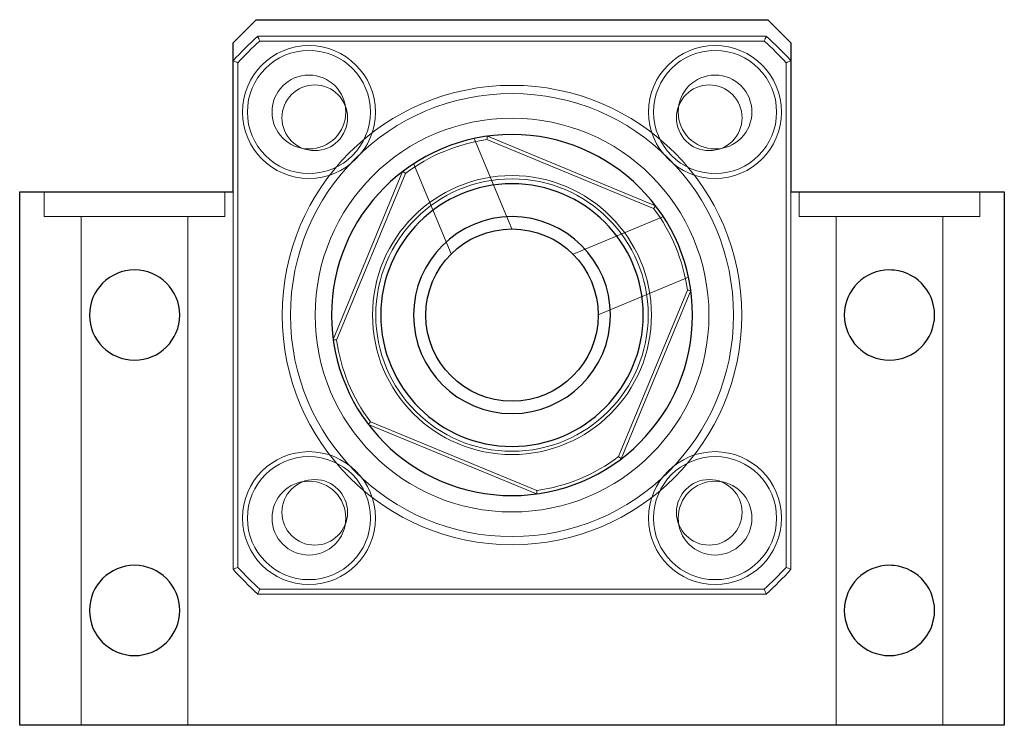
# Model space of a CAD drawing. Header units: millimetres. Extents: x 5894 to 6102, y 6811 to 7011.
# Tile 1 of 4: x 5894 to 5954, y 6890 to 6933. Entities that reach past the tile are written whole.
import ezdxf
from ezdxf.lldxf.tags import DXFTag

# ---------------------------------------------------------------- set-up
doc = ezdxf.new("R2010")
doc.units = ezdxf.units.MM
doc.layers.add('1', color=7, linetype='CONTINUOUS', true_color=0xffffff)
tags = doc.linetypes.add('DASHED', pattern=[25.72, 12.86, -12.86]).pattern_tags.tags
tags[6:7] = [DXFTag(74, 4), DXFTag(75, 0), DXFTag(340, '0'), DXFTag(46, 0.0), DXFTag(50, 0.0), DXFTag(44, 0.0), DXFTag(45, 0.0)]
tags[4:5] = [DXFTag(74, 4), DXFTag(75, 0), DXFTag(340, '0'), DXFTag(46, 0.0), DXFTag(50, 0.0), DXFTag(44, 0.0), DXFTag(45, 0.0)]

msp = doc.modelspace()

# ---------------------------------------------------------------- linework, layer by layer
at = {"layer": '1', "color": 7, "linetype": 'Continuous'}
for p, q in [((5907.468, 6931.309), (5908.882, 6932.723)), ((5908.882, 6932.723), (5940.053, 6932.723)), ((5940.053, 6932.723), (5941.468, 6931.309)), ((5907.468, 6922.223), (5907.468, 6931.309)), ((5941.468, 6931.309), (5941.468, 6922.223)), ((5894.468, 6889.723), (5894.468, 6922.223)), ((5894.468, 6922.223), (5907.468, 6922.223)), ((5941.468, 6922.223), (5954.468, 6922.223)), ((5954.468, 6922.223), (5954.468, 6889.723)), ((5954.468, 6889.723), (5894.468, 6889.723))]:
    msp.add_line(p, q, dxfattribs=at)
at = {"layer": '1', "color": 252, "linetype": 'DASHED', "lineweight": 5}
for p, q in [((5908.976, 6931.723), (5939.96, 6931.723)), ((5939.843, 6931.423), (5909.092, 6931.423)), ((5907.768, 6930.099), (5907.768, 6899.348)), ((5941.168, 6899.348), (5941.168, 6930.099)), ((5924.453, 6919.973), (5922.166, 6925.48)), ((5933.094, 6921.222), (5922.944, 6925.415)), ((5922.97, 6925.621), (5933.22, 6921.386)), ((5913.57, 6913.226), (5917.805, 6923.476)), ((5918.47, 6923.95), (5920.755, 6918.449)), ((5917.969, 6923.349), (5913.776, 6913.2)), ((5895.968, 6922.223), (5895.968, 6920.723)), ((5906.968, 6920.723), (5906.968, 6922.223)), ((5907.468, 6899.231), (5907.468, 6922.223)), ((5941.468, 6922.223), (5941.468, 6899.231)), ((5941.968, 6922.223), (5941.968, 6920.723)), ((5952.968, 6920.723), (5952.968, 6922.223)), ((5895.968, 6920.723), (5906.968, 6920.723)), ((5898.218, 6920.723), (5898.218, 6889.723)), ((5904.718, 6889.723), (5904.718, 6920.723)), ((5933.694, 6920.721), (5928.194, 6918.436)), ((5941.968, 6920.723), (5952.968, 6920.723)), ((5944.218, 6920.723), (5944.218, 6889.723)), ((5950.718, 6889.723), (5950.718, 6920.723)), ((5929.718, 6914.738), (5935.224, 6917.025)), ((5930.966, 6906.097), (5935.16, 6916.247)), ((5935.365, 6916.221), (5931.13, 6905.971)), ((5925.965, 6903.826), (5915.715, 6908.061)), ((5915.842, 6908.225), (5925.991, 6904.031)), ((5939.96, 6897.723), (5908.976, 6897.723)), ((5909.092, 6898.023), (5939.843, 6898.023))]:
    msp.add_line(p, q, dxfattribs=at)
for centre, radius in [((5912.093, 6927.098), 4.05), ((5912.093, 6927.098), 3.75), ((5936.842, 6927.098), 4.05), ((5936.842, 6927.098), 3.75), ((5912.093, 6927.098), 2.25), ((5936.842, 6927.098), 2.25), ((5924.468, 6914.723), 13.5), ((5924.468, 6914.723), 12), ((5924.468, 6914.723), 8.3), ((5912.093, 6902.349), 4.05), ((5912.093, 6902.349), 3.75), ((5936.842, 6902.349), 4.05), ((5936.842, 6902.349), 3.75), ((5912.093, 6902.349), 2.25), ((5936.842, 6902.349), 2.25)]:
    msp.add_circle(centre, radius, dxfattribs=at)
at = {"layer": '1', "color": 252, "linetype": 'DASHED', "lineweight": 5, "extrusion": (0, 0, -1)}
for centre, radius in [((-5912.447, 6926.744), 2), ((-5924.468, 6914.723), 14), ((-5936.488, 6926.744), 2), ((-5924.468, 6914.723), 8.5), ((-5912.447, 6902.702), 2), ((-5936.488, 6902.702), 2)]:
    msp.add_circle(centre, radius, dxfattribs=at)
at = {"layer": '1', "color": 7, "linetype": 'Continuous', "extrusion": (0, 0, -1)}
for centre, radius in [((-5924.468, 6914.723), 11), ((-5924.468, 6914.723), 8), ((-5924.468, 6914.723), 6), ((-5901.468, 6914.723), 2.75), ((-5947.468, 6914.723), 2.75), ((-5901.468, 6896.723), 2.75), ((-5947.468, 6896.723), 2.75)]:
    msp.add_circle(centre, radius, dxfattribs=at)
at = {"layer": '1', "color": 7, "linetype": 'Continuous'}
msp.add_circle((5924.468, 6914.723), 5.25, dxfattribs=at)
at = {"layer": '1', "color": 252, "linetype": 'DASHED', "lineweight": 5, "extrusion": (0, 0, -1)}
for start, end in [(42.34261, 47.65739), (132.34261, 137.65739), (312.34261, 317.65739), (222.34261, 227.65739)]:
    msp.add_arc((-5924.468, 6914.723), 23, start, end, dxfattribs=at)
at = {"layer": '1', "color": 252, "linetype": 'DASHED', "lineweight": 5}
for radius, start, end in [(22.7, 132.63506, 137.36494), (22.7, 42.63506, 47.36494), (10.8, 98.11015, 126.99329), (10.8, 8.11015, 36.99329), (10.8, 188.11015, 216.99329), (10.8, 278.11015, 306.99329), (22.7, 222.63506, 227.36494), (22.7, 312.63506, 317.36494)]:
    msp.add_arc((5924.468, 6914.723), radius, start, end, dxfattribs=at)
for points in [[(5909.092, 6931.423), (5909.053, 6931.523), (5909.014, 6931.623), (5908.976, 6931.723)], [(5939.843, 6931.423), (5939.882, 6931.523), (5939.921, 6931.623), (5939.96, 6931.723)], [(5907.468, 6930.215), (5907.568, 6930.176), (5907.668, 6930.138), (5907.768, 6930.099)], [(5941.168, 6930.099), (5941.268, 6930.138), (5941.368, 6930.176), (5941.468, 6930.215)], [(5922.944, 6925.415), (5922.953, 6925.484), (5922.961, 6925.552), (5922.97, 6925.621)], [(5917.969, 6923.349), (5917.914, 6923.392), (5917.86, 6923.434), (5917.805, 6923.476)], [(5933.094, 6921.222), (5933.136, 6921.277), (5933.178, 6921.331), (5933.22, 6921.386)], [(5947.468, 6917.473), (5947.437, 6917.473), (5947.406, 6917.473), (5947.375, 6917.472)], [(5935.365, 6916.221), (5935.297, 6916.23), (5935.228, 6916.238), (5935.16, 6916.247)], [(5913.776, 6913.2), (5913.707, 6913.208), (5913.639, 6913.217), (5913.57, 6913.226)], [(5947.472, 6911.973), (5947.567, 6911.973), (5947.661, 6911.978), (5947.754, 6911.988)], [(5915.715, 6908.061), (5915.757, 6908.115), (5915.799, 6908.17), (5915.842, 6908.225)], [(5931.13, 6905.971), (5931.076, 6906.013), (5931.021, 6906.055), (5930.966, 6906.097)], [(5925.965, 6903.826), (5925.974, 6903.894), (5925.983, 6903.963), (5925.991, 6904.031)], [(5947.468, 6899.473), (5947.437, 6899.473), (5947.406, 6899.473), (5947.375, 6899.472)], [(5907.468, 6899.231), (5907.568, 6899.27), (5907.668, 6899.309), (5907.768, 6899.348)], [(5941.168, 6899.348), (5941.268, 6899.309), (5941.368, 6899.27), (5941.468, 6899.231)], [(5908.976, 6897.723), (5909.014, 6897.823), (5909.053, 6897.923), (5909.092, 6898.023)], [(5939.96, 6897.723), (5939.921, 6897.823), (5939.882, 6897.923), (5939.843, 6898.023)], [(5947.472, 6893.973), (5947.567, 6893.973), (5947.661, 6893.978), (5947.754, 6893.988)]]:
    msp.add_open_spline(points, degree=3, dxfattribs=at)
for points in [[(5948.172, 6917.382), (5948.129, 6917.393), (5948.086, 6917.403), (5947.857, 6917.452), (5947.663, 6917.473), (5947.468, 6917.473)], [(5948.172, 6899.382), (5948.129, 6899.393), (5948.086, 6899.403), (5947.857, 6899.452), (5947.663, 6899.473), (5947.468, 6899.473)]]:
    msp.add_open_spline(points, degree=3, knots=[0, 0, 0, 0, 0.189956, 0.189956, 1, 1, 1, 1], dxfattribs=at)

doc.saveas('drawing.dxf')
